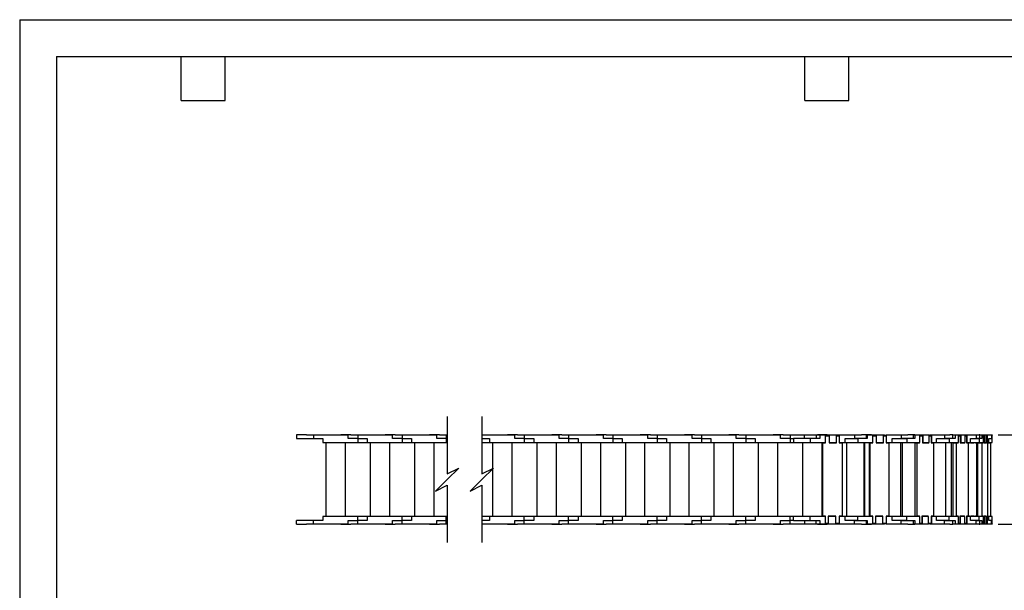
# Model space of a CAD drawing. Header units: inches. Extents: x 0 to 66, y 0 to 51.
# Tile 5 of 10: x 0 to 40.3, y 27.7 to 51. Entities that reach past the tile are written whole.
import ezdxf

# ---------------------------------------------------------------- set-up
doc = ezdxf.new("R2010")
doc.units = ezdxf.units.IN
doc.header["$LTSCALE"] = 6
doc.header["$MEASUREMENT"] = 0
doc.layers.add('DIMENSIONS', color=140, linetype='Continuous', lineweight=25)
doc.layers.add('TEXT', color=140, linetype='Continuous', lineweight=25)
doc.styles.add('SLDTEXTSTYLE0', font='TXT', dxfattribs={"width": 0.7})
doc.dimstyles.new('SLDDIMSTYLE1', dxfattribs={"dimtxt": 0.509766, "dimasz": 0.78, "dimexe": 0, "dimexo": 0.0625, "dimgap": 0.127441, "dimtad": 0, "dimtih": 1, "dimtoh": 1, "dimrnd": 1e-09, "dimzin": 12, "dimdsep": 46, "dimtxsty": 'SLDTEXTSTYLE0', "dimsah": 1, "dimcen": 0.09, "dimadec": 0, "dimazin": 3, "dimtfac": 1, "dimtmove": 0, "dimatfit": 0, "dimfxl": 0, "dimfrac": 2, "dimtolj": 1, "dimtzin": 12, "dimarcsym": 0})

# ---------------------------------------------------------------- blocks, each defined once
blk = doc.blocks.new('_D_4')
at = {"layer": 'DIMENSIONS'}
for p, q in [((42.112, 34.021), (42.112, 35.521)), ((40.012, 34.021), (42.862, 34.021)), ((41.355, 32.353), (41.183, 32.353)), ((41.183, 32.353), (41.183, 31.543)), ((42.869, 32.353), (43.041, 32.353)), ((43.041, 32.353), (43.041, 31.543)), ((41.183, 31.543), (41.355, 31.543)), ((43.041, 31.543), (42.869, 31.543)), ((40.012, 30.36), (42.862, 30.36)), ((42.112, 30.36), (42.112, 28.86))]:
    blk.add_line(p, q, dxfattribs=at)
for points in [[(42.112, 34.021), (42.232, 34.801), (41.992, 34.801)], [(42.112, 30.36), (41.992, 29.58), (42.232, 29.58)]]:
    blk.add_solid(points, dxfattribs=at)
at = {"layer": 'DIMENSIONS', "char_height": 0.5, "attachment_point": 1, "style": 'SLDTEXTSTYLE0'}
for s, insert in [('3.66', (41.355, 33.112)), ('93.0', (41.355, 32.188))]:
    blk.add_mtext(s, dxfattribs=dict(at, insert=insert))

msp = doc.modelspace()

# ---------------------------------------------------------------- linework, layer by layer
at = {"color": 7, "linetype": 'Continuous'}
for q in [(0.001, 0.001), (66.001, 51.001)]:
    msp.add_line((0.001, 51.001), q, dxfattribs=at)
for p, q in [((11.322, 34.021), (11.322, 33.864)), ((11.732, 34.021), (11.322, 34.021)), ((11.322, 33.864), (12.011, 33.864)), ((11.732, 34.006), (11.732, 34.021)), ((11.732, 34.021), (11.913, 34.021)), ((12.011, 34.006), (11.732, 34.006)), ((11.913, 34.021), (11.913, 34.006)), ((12.011, 34.006), (12.011, 33.864)), ((13.437, 34.006), (12.011, 34.006)), ((12.011, 33.864), (12.397, 33.864)), ((12.397, 33.864), (12.397, 33.706)), ((13.134, 34.021), (13.134, 34.006)), ((13.543, 34.021), (13.134, 34.021)), ((13.437, 33.864), (13.437, 34.006)), ((13.822, 33.864), (13.437, 33.864)), ((13.543, 34.006), (13.543, 34.021)), ((13.543, 34.021), (13.724, 34.021)), ((13.822, 34.006), (13.543, 34.006)), ((13.724, 34.021), (13.724, 34.006)), ((13.724, 34.021), (14.059, 34.021)), ((13.822, 34.006), (13.822, 33.864)), ((15.248, 34.006), (13.822, 34.006)), ((13.822, 33.864), (14.208, 33.864)), ((13.822, 33.864), (13.822, 33.706)), ((14.059, 34.006), (14.059, 34.021)), ((14.208, 33.864), (14.208, 33.706)), ((14.945, 34.021), (14.945, 34.006)), ((15.354, 34.021), (14.945, 34.021)), ((15.248, 33.864), (15.248, 34.006)), ((15.634, 33.864), (15.248, 33.864)), ((15.354, 34.006), (15.354, 34.021)), ((15.354, 34.021), (15.535, 34.021)), ((15.634, 34.006), (15.354, 34.006)), ((15.535, 34.021), (15.535, 34.006)), ((15.535, 34.021), (15.87, 34.021)), ((15.634, 34.006), (15.634, 33.864)), ((17.059, 34.006), (15.634, 34.006)), ((15.634, 33.864), (16.019, 33.864)), ((15.634, 33.864), (15.634, 33.706)), ((15.87, 34.006), (15.87, 34.021)), ((16.019, 33.864), (16.019, 33.706)), ((16.756, 34.021), (16.756, 34.006)), ((17.165, 34.021), (16.756, 34.021)), ((17.059, 33.864), (17.059, 34.006)), ((17.445, 33.864), (17.059, 33.864)), ((17.165, 34.006), (17.165, 34.021)), ((17.165, 34.021), (17.346, 34.021)), ((17.445, 34.006), (17.165, 34.006)), ((17.346, 34.021), (17.48, 34.021)), ((17.346, 34.021), (17.346, 34.006)), ((17.445, 34.006), (17.445, 33.864)), ((17.48, 34.006), (17.445, 34.006)), ((17.445, 33.864), (17.445, 33.706)), ((17.445, 33.864), (17.48, 33.864)), ((18.897, 34.021), (19.059, 34.021)), ((20.248, 34.006), (18.897, 34.006)), ((18.897, 33.864), (19.209, 33.864)), ((19.059, 34.006), (19.059, 34.021)), ((19.209, 33.864), (19.209, 33.706)), ((19.945, 34.021), (19.945, 34.006)), ((20.355, 34.021), (19.945, 34.021)), ((20.248, 33.864), (20.248, 34.006)), ((20.634, 33.864), (20.248, 33.864)), ((20.355, 34.006), (20.355, 34.021)), ((20.355, 34.021), (20.535, 34.021)), ((20.634, 34.006), (20.355, 34.006)), ((20.535, 34.021), (20.535, 34.006)), ((20.535, 34.021), (20.87, 34.021)), ((20.634, 34.006), (20.634, 33.864)), ((22.059, 34.006), (20.634, 34.006)), ((20.634, 33.864), (21.02, 33.864)), ((20.634, 33.864), (20.634, 33.706)), ((20.87, 34.006), (20.87, 34.021)), ((21.02, 33.864), (21.02, 33.706)), ((21.756, 34.021), (21.756, 34.006)), ((22.166, 34.021), (21.756, 34.021)), ((22.059, 33.864), (22.059, 34.006)), ((22.445, 33.864), (22.059, 33.864)), ((22.166, 34.006), (22.166, 34.021)), ((22.166, 34.021), (22.346, 34.021)), ((22.445, 34.006), (22.166, 34.006)), ((22.346, 34.021), (22.346, 34.006)), ((22.346, 34.021), (22.681, 34.021)), ((22.445, 34.006), (22.445, 33.864)), ((23.87, 34.006), (22.445, 34.006)), ((22.445, 33.864), (22.831, 33.864)), ((22.445, 33.864), (22.445, 33.706)), ((22.681, 34.006), (22.681, 34.021)), ((22.831, 33.864), (22.831, 33.706)), ((23.567, 34.021), (23.567, 34.006)), ((23.977, 34.021), (23.567, 34.021)), ((23.87, 33.864), (23.87, 34.006)), ((24.256, 33.864), (23.87, 33.864)), ((23.977, 34.006), (23.977, 34.021)), ((23.977, 34.021), (24.157, 34.021)), ((24.256, 34.006), (23.977, 34.006)), ((24.157, 34.021), (24.157, 34.006)), ((24.157, 34.021), (24.492, 34.021)), ((24.256, 34.006), (24.256, 33.864)), ((25.681, 34.006), (24.256, 34.006)), ((24.256, 33.864), (24.642, 33.864)), ((24.256, 33.864), (24.256, 33.706)), ((24.492, 34.006), (24.492, 34.021)), ((24.642, 33.864), (24.642, 33.706)), ((25.378, 34.021), (25.378, 34.006)), ((25.788, 34.021), (25.378, 34.021)), ((25.681, 33.864), (25.681, 34.006)), ((26.067, 33.864), (25.681, 33.864)), ((25.788, 34.006), (25.788, 34.021)), ((25.788, 34.021), (25.968, 34.021)), ((26.067, 34.006), (25.788, 34.006)), ((25.968, 34.021), (25.968, 34.006)), ((25.968, 34.021), (26.303, 34.021)), ((26.067, 34.006), (26.067, 33.864)), ((27.492, 34.006), (26.067, 34.006)), ((26.067, 33.864), (26.453, 33.864)), ((26.067, 33.864), (26.067, 33.706)), ((26.303, 34.006), (26.303, 34.021)), ((26.453, 33.864), (26.453, 33.706)), ((27.189, 34.021), (27.189, 34.006)), ((27.599, 34.021), (27.189, 34.021)), ((27.492, 33.864), (27.492, 34.006)), ((27.878, 33.864), (27.492, 33.864)), ((27.599, 34.006), (27.599, 34.021)), ((27.599, 34.021), (27.779, 34.021)), ((27.878, 34.006), (27.599, 34.006)), ((27.779, 34.021), (27.779, 34.006)), ((27.779, 34.021), (28.114, 34.021)), ((27.878, 34.006), (27.878, 33.864)), ((29.303, 34.006), (27.878, 34.006)), ((27.878, 33.864), (28.264, 33.864)), ((27.878, 33.864), (27.878, 33.706)), ((28.114, 34.006), (28.114, 34.021)), ((28.264, 33.864), (28.264, 33.706)), ((29, 34.021), (29, 34.006)), ((29.41, 34.021), (29, 34.021)), ((29.303, 33.864), (29.303, 34.006)), ((29.689, 33.864), (29.303, 33.864)), ((29.41, 34.006), (29.41, 34.021)), ((29.41, 34.021), (29.59, 34.021)), ((29.689, 34.006), (29.41, 34.006)), ((29.59, 34.021), (29.59, 34.006)), ((29.59, 34.021), (29.925, 34.021)), ((29.689, 34.006), (29.689, 33.864)), ((31.114, 34.006), (29.689, 34.006)), ((29.689, 33.864), (30.075, 33.864)), ((29.689, 33.864), (29.689, 33.706)), ((29.925, 34.006), (29.925, 34.021)), ((30.075, 33.864), (30.075, 33.706)), ((30.811, 34.021), (30.811, 34.006)), ((31.221, 34.021), (30.811, 34.021)), ((31.114, 33.864), (31.114, 34.006)), ((31.5, 33.864), (31.114, 33.864)), ((31.221, 34.006), (31.221, 34.021)), ((31.221, 34.021), (31.401, 34.021)), ((31.5, 34.006), (31.221, 34.006)), ((31.401, 34.021), (31.401, 34.006)), ((31.401, 34.021), (31.736, 34.021)), ((31.5, 34.006), (31.5, 33.864)), ((32.09, 34.006), (31.5, 34.006)), ((31.5, 33.864), (31.638, 33.864)), ((31.5, 33.864), (31.5, 33.706)), ((31.638, 33.864), (31.638, 33.706)), ((32.327, 33.864), (31.638, 33.864)), ((31.736, 34.006), (31.736, 34.021)), ((32.09, 33.864), (32.09, 34.021)), ((32.09, 34.021), (32.563, 34.021)), ((32.327, 33.864), (32.327, 33.706)), ((32.712, 33.864), (32.327, 33.864)), ((32.563, 34.021), (32.563, 33.864)), ((32.712, 34.006), (32.563, 34.006)), ((32.622, 34.021), (32.622, 34.006)), ((33.014, 34.021), (32.622, 34.021)), ((32.953, 34.006), (32.712, 34.006)), ((32.712, 34.006), (32.712, 33.864)), ((32.953, 33.706), (32.953, 34.006)), ((32.953, 34.006), (33.094, 34.006)), ((32.953, 33.982), (33.094, 33.982)), ((32.953, 33.687), (32.953, 33.982)), ((33.014, 34.006), (33.014, 34.021)), ((33.014, 34.021), (33.195, 34.021)), ((33.401, 34.006), (33.094, 34.006)), ((33.094, 34.006), (33.094, 33.706)), ((33.094, 33.982), (33.094, 33.687)), ((33.195, 34.021), (33.195, 34.006)), ((33.195, 34.021), (33.206, 34.021)), ((33.206, 34.006), (33.206, 34.021)), ((33.206, 34.021), (33.547, 34.021)), ((33.401, 33.706), (33.401, 34.006)), ((33.401, 34.006), (33.512, 34.006)), ((33.401, 33.982), (33.512, 33.982)), ((33.401, 33.687), (33.401, 33.982)), ((33.512, 34.006), (33.512, 33.706)), ((34.138, 34.006), (33.512, 34.006)), ((33.512, 33.982), (33.512, 33.687)), ((33.547, 34.006), (33.547, 34.021)), ((33.752, 33.864), (34.138, 33.864)), ((33.752, 33.706), (33.752, 33.864)), ((33.901, 34.021), (33.901, 34.006)), ((33.901, 34.021), (33.906, 34.021)), ((33.906, 34.021), (34.236, 34.021)), ((33.906, 34.006), (33.906, 34.021)), ((34.138, 34.006), (34.138, 33.864)), ((34.417, 34.006), (34.138, 34.006)), ((34.138, 33.864), (34.272, 33.864)), ((34.272, 33.864), (34.138, 33.864)), ((34.236, 34.021), (34.417, 34.021)), ((34.236, 34.006), (34.236, 34.021)), ((34.272, 33.864), (34.272, 33.706)), ((34.65, 33.864), (34.272, 33.864)), ((34.417, 34.021), (34.417, 34.006)), ((34.827, 34.021), (34.417, 34.021)), ((34.629, 33.864), (34.629, 34.006)), ((34.65, 34.006), (34.629, 34.006)), ((34.65, 34.006), (34.65, 33.864)), ((34.886, 34.006), (34.65, 34.006)), ((34.827, 34.021), (34.827, 34.006)), ((34.827, 34.021), (34.951, 34.021)), ((34.886, 33.706), (34.886, 34.006)), ((34.886, 34.006), (34.983, 34.006)), ((34.886, 33.982), (35.021, 33.982)), ((34.951, 34.021), (35.357, 34.021)), ((34.951, 34.006), (34.951, 34.021)), ((34.983, 33.982), (34.983, 34.006)), ((34.983, 34.006), (35.025, 34.006)), ((35.021, 33.982), (35.021, 33.687)), ((35.025, 34.006), (35.025, 33.706)), ((35.326, 34.006), (35.025, 34.006)), ((35.326, 33.706), (35.326, 34.006)), ((35.326, 34.006), (35.392, 34.006)), ((35.326, 33.982), (35.43, 33.982)), ((35.357, 34.006), (35.357, 34.021)), ((35.357, 34.021), (35.357, 34.021)), ((35.357, 34.006), (35.357, 34.021)), ((35.392, 33.982), (35.392, 34.006)), ((35.392, 34.006), (35.434, 34.006)), ((35.43, 33.982), (35.43, 33.687)), ((35.434, 34.006), (35.434, 33.706)), ((36.048, 34.006), (35.434, 34.006)), ((35.67, 33.864), (36.048, 33.864)), ((35.67, 33.706), (35.67, 33.864)), ((35.678, 34.021), (35.678, 34.006)), ((35.678, 34.021), (35.712, 34.021)), ((35.712, 34.021), (36.052, 34.021)), ((35.712, 34.006), (35.712, 34.021)), ((36.048, 34.006), (36.048, 33.864)), ((36.31, 34.006), (36.048, 34.006)), ((36.271, 33.864), (36.048, 33.864)), ((36.048, 33.864), (36.271, 33.864)), ((36.052, 34.021), (36.052, 34.006)), ((36.052, 34.021), (36.133, 34.021)), ((36.133, 34.006), (36.133, 34.021)), ((36.133, 34.021), (36.31, 34.021)), ((36.271, 33.864), (36.271, 33.706)), ((36.601, 33.864), (36.271, 33.864)), ((36.31, 34.021), (36.31, 34.006)), ((36.603, 34.021), (36.31, 34.021)), ((36.545, 33.864), (36.545, 34.006)), ((36.601, 34.006), (36.545, 34.006)), ((36.601, 34.006), (36.601, 33.864)), ((36.806, 34.006), (36.601, 34.006)), ((36.603, 34.006), (36.603, 34.021)), ((36.603, 34.021), (37.025, 34.021)), ((36.806, 33.706), (36.806, 34.006)), ((36.806, 34.006), (36.815, 34.006)), ((36.806, 33.982), (36.917, 33.982)), ((36.815, 33.982), (36.815, 34.006)), ((36.815, 34.006), (36.928, 34.006)), ((36.917, 33.982), (36.917, 33.687)), ((36.928, 34.006), (36.928, 33.706)), ((37.19, 34.006), (36.928, 34.006)), ((37.025, 34.021), (37.041, 34.021)), ((37.025, 34.006), (37.025, 34.021)), ((37.041, 34.006), (37.041, 34.021)), ((37.041, 34.021), (37.161, 34.021)), ((37.161, 34.006), (37.161, 34.021)), ((37.19, 33.706), (37.19, 34.006)), ((37.19, 34.006), (37.285, 34.006)), ((37.19, 33.982), (37.274, 33.982)), ((37.221, 34.021), (37.221, 34.006)), ((37.221, 34.021), (37.227, 34.021)), ((37.227, 34.021), (37.227, 34.006)), ((37.227, 34.021), (37.319, 34.021)), ((37.274, 33.982), (37.274, 33.687)), ((37.285, 34.006), (37.285, 33.706)), ((37.82, 34.006), (37.285, 34.006)), ((37.319, 34.021), (37.659, 34.021)), ((37.319, 34.006), (37.319, 34.021)), ((37.49, 33.864), (37.82, 33.864)), ((37.49, 33.706), (37.49, 33.864)), ((37.659, 34.021), (37.659, 34.006)), ((37.659, 34.021), (37.874, 34.021)), ((37.82, 34.006), (37.82, 33.864)), ((38.028, 34.006), (37.82, 34.006)), ((38.009, 33.864), (37.82, 33.864)), ((37.82, 33.864), (38.009, 33.864)), ((37.874, 34.006), (37.874, 34.021)), ((37.874, 34.021), (38.028, 34.021)), ((38.009, 33.864), (38.009, 33.706)), ((38.245, 33.864), (38.009, 33.864)), ((38.028, 34.021), (38.028, 34.006)), ((38.152, 34.021), (38.028, 34.021)), ((38.152, 33.864), (38.152, 34.021)), ((38.152, 34.021), (38.332, 34.021)), ((38.159, 34.006), (38.152, 34.006)), ((38.159, 33.864), (38.159, 34.006)), ((38.245, 34.006), (38.159, 34.006)), ((38.245, 34.006), (38.245, 33.864)), ((38.391, 34.006), (38.245, 34.006)), ((38.332, 34.021), (38.332, 34.006)), ((38.332, 34.021), (38.502, 34.021)), ((38.391, 33.706), (38.391, 34.006)), ((38.391, 34.006), (38.478, 34.006)), ((38.391, 33.982), (38.462, 33.982)), ((38.462, 33.982), (38.462, 33.687)), ((38.478, 34.006), (38.478, 33.706)), ((38.665, 34.006), (38.478, 34.006)), ((38.502, 34.021), (38.799, 34.021)), ((38.502, 34.006), (38.502, 34.021)), ((38.665, 33.706), (38.665, 34.006)), ((38.665, 34.006), (38.732, 34.006)), ((38.665, 33.982), (38.717, 33.982)), ((38.717, 33.982), (38.717, 33.687)), ((38.732, 34.006), (38.732, 33.706)), ((39.114, 34.006), (38.732, 34.006)), ((38.799, 34.021), (38.799, 34.006)), ((38.799, 34.021), (39.128, 34.021)), ((38.879, 33.864), (39.114, 33.864)), ((38.879, 33.706), (38.879, 33.864)), ((39.114, 34.006), (39.114, 33.864)), ((39.238, 34.006), (39.114, 34.006)), ((39.23, 33.864), (39.114, 33.864)), ((39.114, 33.864), (39.23, 33.864)), ((39.128, 34.006), (39.128, 34.021)), ((39.128, 34.021), (39.238, 34.021)), ((39.23, 33.864), (39.23, 33.706)), ((39.338, 33.864), (39.23, 33.864)), ((39.238, 34.021), (39.238, 34.006)), ((39.258, 34.021), (39.238, 34.021)), ((39.258, 33.864), (39.258, 34.021)), ((39.258, 34.021), (39.316, 34.021)), ((39.338, 34.006), (39.258, 34.006)), ((39.316, 34.006), (39.316, 34.021)), ((39.316, 34.021), (39.712, 34.021)), ((39.338, 34.006), (39.338, 33.864)), ((39.406, 34.006), (39.338, 34.006)), ((39.406, 33.706), (39.406, 34.006)), ((39.406, 34.006), (39.446, 34.006)), ((39.406, 33.982), (39.427, 33.982)), ((39.427, 33.982), (39.427, 33.687)), ((39.446, 34.006), (39.446, 33.706)), ((39.533, 34.006), (39.446, 34.006)), ((39.533, 33.706), (39.533, 34.006)), ((39.533, 34.006), (39.564, 34.006)), ((39.533, 33.982), (39.545, 33.982)), ((39.545, 33.982), (39.545, 33.687)), ((39.564, 34.006), (39.564, 33.706)), ((39.741, 34.006), (39.564, 34.006)), ((39.632, 33.864), (39.741, 33.864)), ((39.632, 33.706), (39.632, 33.864)), ((39.712, 34.006), (39.712, 34.021)), ((39.712, 34.021), (39.763, 34.021)), ((39.741, 34.006), (39.741, 33.864)), ((39.769, 34.006), (39.741, 34.006)), ((39.769, 33.864), (39.741, 33.864)), ((39.741, 33.864), (39.769, 33.864)), ((39.763, 34.021), (39.763, 34.006)), ((39.769, 33.864), (39.769, 34.006)), ((39.769, 33.706), (39.769, 33.864)), ((12.397, 33.706), (13.822, 33.706)), ((12.523, 33.706), (12.523, 30.675)), ((12.523, 33.706), (13.311, 33.706)), ((12.637, 33.706), (12.637, 33.706)), ((12.748, 33.706), (12.748, 33.706)), ((13.055, 33.706), (13.055, 33.706)), ((13.196, 33.706), (13.196, 33.706)), ((13.311, 33.706), (13.311, 30.675)), ((13.822, 33.706), (14.208, 33.706)), ((14.208, 33.706), (15.634, 33.706)), ((14.334, 33.706), (14.334, 30.675)), ((14.334, 33.706), (15.122, 33.706)), ((14.449, 33.706), (14.449, 33.706)), ((14.559, 33.706), (14.559, 33.706)), ((14.866, 33.706), (14.866, 33.706)), ((15.007, 33.706), (15.007, 33.706)), ((15.122, 33.706), (15.122, 30.675)), ((15.634, 33.706), (16.019, 33.706)), ((16.019, 33.706), (17.445, 33.706)), ((16.145, 33.706), (16.145, 30.675)), ((16.145, 33.706), (16.933, 33.706)), ((16.26, 33.706), (16.26, 33.706)), ((16.37, 33.706), (16.37, 33.706)), ((16.677, 33.706), (16.677, 33.706)), ((16.819, 33.706), (16.819, 33.706)), ((16.933, 33.706), (16.933, 30.675)), ((17.445, 33.706), (17.48, 33.706)), ((18.897, 33.706), (19.209, 33.706)), ((19.209, 33.706), (20.634, 33.706)), ((19.335, 33.706), (19.335, 30.675)), ((19.335, 33.706), (20.122, 33.706)), ((19.449, 33.706), (19.449, 33.706)), ((19.559, 33.706), (19.559, 33.706)), ((19.866, 33.706), (19.866, 33.706)), ((20.008, 33.706), (20.008, 33.706)), ((20.122, 33.706), (20.122, 30.675)), ((20.634, 33.706), (21.02, 33.706)), ((21.02, 33.706), (22.445, 33.706)), ((21.146, 33.706), (21.146, 30.675)), ((21.146, 33.706), (21.933, 33.706)), ((21.26, 33.706), (21.26, 33.706)), ((21.37, 33.706), (21.37, 33.706)), ((21.677, 33.706), (21.677, 33.706)), ((21.819, 33.706), (21.819, 33.706)), ((21.933, 33.706), (21.933, 30.675)), ((22.445, 33.706), (22.831, 33.706)), ((22.831, 33.706), (24.256, 33.706)), ((22.957, 33.706), (23.744, 33.706)), ((22.957, 33.706), (22.957, 30.675)), ((23.071, 33.706), (23.071, 33.706)), ((23.181, 33.706), (23.181, 33.706)), ((23.488, 33.706), (23.488, 33.706)), ((23.63, 33.706), (23.63, 33.706)), ((23.744, 33.706), (23.744, 30.675)), ((24.256, 33.706), (24.642, 33.706)), ((24.642, 33.706), (26.067, 33.706)), ((24.768, 33.706), (24.768, 30.675)), ((24.768, 33.706), (25.555, 33.706)), ((24.882, 33.706), (24.882, 33.706)), ((24.992, 33.706), (24.992, 33.706)), ((25.299, 33.706), (25.299, 33.706)), ((25.441, 33.706), (25.441, 33.706)), ((25.555, 33.706), (25.555, 30.675)), ((26.067, 33.706), (26.453, 33.706)), ((26.453, 33.706), (27.878, 33.706)), ((26.579, 33.706), (27.366, 33.706)), ((26.579, 33.706), (26.579, 30.675)), ((26.693, 33.706), (26.693, 33.706)), ((26.803, 33.706), (26.803, 33.706)), ((27.11, 33.706), (27.11, 33.706)), ((27.252, 33.706), (27.252, 33.706)), ((27.366, 33.706), (27.366, 30.675)), ((27.878, 33.706), (28.264, 33.706)), ((28.264, 33.706), (29.689, 33.706)), ((28.39, 33.706), (29.177, 33.706)), ((28.39, 33.706), (28.39, 30.675)), ((28.504, 33.706), (28.504, 33.706)), ((28.614, 33.706), (28.614, 33.706)), ((28.921, 33.706), (28.921, 33.706)), ((29.063, 33.706), (29.063, 33.706)), ((29.177, 33.706), (29.177, 30.675)), ((29.689, 33.706), (30.075, 33.706)), ((30.075, 33.706), (31.5, 33.706)), ((30.201, 33.706), (30.201, 30.675)), ((30.201, 33.706), (30.988, 33.706)), ((30.315, 33.706), (30.315, 33.706)), ((30.425, 33.706), (30.425, 33.706)), ((30.732, 33.706), (30.732, 33.706)), ((30.874, 33.706), (30.874, 33.706)), ((30.988, 33.706), (30.988, 30.675)), ((31.5, 33.706), (31.638, 33.706)), ((31.638, 33.706), (32.327, 33.706)), ((32.012, 33.706), (32.012, 30.675)), ((32.012, 33.706), (32.799, 33.706)), ((32.126, 33.706), (32.126, 33.706)), ((32.236, 33.706), (32.236, 33.706)), ((32.327, 33.706), (32.953, 33.706)), ((32.543, 33.706), (32.543, 33.706)), ((32.685, 33.706), (32.685, 33.706)), ((32.799, 33.706), (32.799, 30.675)), ((32.838, 33.706), (32.953, 33.706)), ((32.838, 33.706), (32.838, 33.687)), ((32.838, 30.695), (32.838, 33.687)), ((32.838, 33.687), (32.953, 33.687)), ((32.953, 33.706), (32.953, 33.706)), ((33.094, 33.706), (33.401, 33.706)), ((33.094, 33.706), (33.401, 33.706)), ((33.094, 33.706), (33.094, 33.706)), ((33.094, 33.687), (33.401, 33.687)), ((33.401, 33.706), (33.401, 33.706)), ((33.512, 33.706), (33.626, 33.706)), ((33.512, 33.706), (33.752, 33.706)), ((33.512, 33.706), (33.512, 33.706)), ((33.512, 33.687), (33.626, 33.687)), ((33.626, 33.706), (33.626, 33.687)), ((33.626, 33.687), (33.626, 30.695)), ((33.752, 33.706), (34.272, 33.706)), ((33.804, 33.706), (33.804, 30.675)), ((33.804, 33.706), (34.514, 33.706)), ((33.95, 33.706), (33.95, 33.706)), ((34.06, 33.706), (34.06, 33.706)), ((34.066, 33.706), (34.066, 33.706)), ((34.272, 33.706), (34.886, 33.706)), ((34.367, 33.706), (34.367, 33.706)), ((34.509, 33.706), (34.509, 33.706)), ((34.514, 33.706), (34.514, 30.675)), ((34.514, 33.706), (34.54, 33.706)), ((34.514, 33.706), (34.514, 33.706)), ((34.54, 33.706), (34.54, 30.675)), ((34.54, 33.706), (34.844, 33.706)), ((34.732, 33.687), (34.732, 30.695)), ((34.732, 33.687), (34.77, 33.687)), ((34.77, 30.695), (34.77, 33.687)), ((34.77, 33.687), (34.882, 33.687)), ((34.844, 33.706), (34.844, 33.687)), ((34.882, 33.687), (34.882, 33.706)), ((35.021, 33.706), (35.284, 33.706)), ((35.025, 33.706), (35.021, 33.706)), ((35.021, 33.687), (35.322, 33.687)), ((35.025, 33.706), (35.326, 33.706)), ((35.284, 33.706), (35.284, 33.687)), ((35.322, 33.687), (35.322, 33.706)), ((35.43, 33.706), (36.018, 33.706)), ((35.434, 33.706), (35.43, 33.706)), ((35.43, 33.687), (35.542, 33.687)), ((35.434, 33.706), (35.67, 33.706)), ((35.542, 33.687), (35.542, 30.695)), ((35.67, 33.706), (36.271, 33.706)), ((35.877, 33.706), (35.877, 33.706)), ((35.98, 33.706), (35.98, 33.706)), ((36.018, 33.706), (36.018, 30.675)), ((36.018, 33.706), (36.087, 33.706)), ((36.052, 33.706), (36.052, 33.706)), ((36.087, 33.706), (36.087, 30.675)), ((36.087, 33.706), (36.694, 33.706)), ((36.265, 33.706), (36.265, 33.706)), ((36.271, 33.706), (36.806, 33.706)), ((36.397, 33.706), (36.397, 33.706)), ((36.469, 33.706), (36.469, 33.706)), ((36.596, 33.687), (36.596, 30.695)), ((36.596, 33.687), (36.698, 33.687)), ((36.694, 33.706), (36.694, 33.687)), ((36.698, 30.695), (36.698, 33.687)), ((36.698, 33.687), (36.796, 33.687)), ((36.796, 33.687), (36.796, 33.706)), ((36.917, 33.706), (37.078, 33.706)), ((36.928, 33.706), (36.917, 33.706)), ((36.917, 33.687), (37.18, 33.687)), ((36.928, 33.706), (37.19, 33.706)), ((37.078, 33.706), (37.078, 33.687)), ((37.18, 33.687), (37.18, 33.706)), ((37.274, 33.706), (37.37, 33.706)), ((37.285, 33.706), (37.274, 33.706)), ((37.274, 33.687), (37.372, 33.687)), ((37.285, 33.706), (37.49, 33.706)), ((37.37, 33.706), (37.37, 33.687)), ((37.37, 33.706), (37.851, 33.706)), ((37.372, 33.687), (37.372, 30.695)), ((37.49, 33.706), (38.009, 33.706)), ((37.586, 33.706), (37.586, 33.706)), ((37.666, 33.706), (37.666, 33.706)), ((37.8, 33.706), (37.8, 33.706)), ((37.851, 33.706), (38.094, 33.706)), ((37.851, 33.706), (37.851, 30.675)), ((37.892, 33.706), (37.892, 33.706)), ((37.996, 33.706), (37.996, 33.706)), ((38.009, 33.706), (38.391, 33.706)), ((38.094, 33.706), (38.094, 30.675)), ((38.094, 33.706), (38.22, 33.706)), ((38.13, 33.706), (38.13, 33.706)), ((38.15, 33.687), (38.15, 30.695)), ((38.15, 33.687), (38.306, 33.687)), ((38.22, 33.706), (38.22, 33.687)), ((38.306, 30.695), (38.306, 33.687)), ((38.306, 33.687), (38.376, 33.687)), ((38.376, 33.687), (38.376, 33.706)), ((38.462, 33.706), (38.494, 33.706)), ((38.478, 33.706), (38.462, 33.706)), ((38.462, 33.687), (38.65, 33.687)), ((38.478, 33.706), (38.665, 33.706)), ((38.494, 33.706), (38.494, 33.687)), ((38.65, 33.687), (38.65, 33.706)), ((38.732, 33.706), (38.717, 33.706)), ((38.717, 33.687), (38.786, 33.687)), ((38.732, 33.706), (38.879, 33.706)), ((38.786, 33.687), (38.833, 33.687)), ((38.786, 33.687), (38.786, 30.695)), ((38.833, 33.687), (38.833, 33.706)), ((38.879, 33.706), (39.23, 33.706)), ((38.882, 33.706), (38.882, 33.687)), ((38.882, 33.687), (39.016, 33.687)), ((39.016, 33.687), (39.016, 33.706)), ((39.079, 33.706), (39.079, 33.687)), ((39.079, 33.687), (39.129, 33.687)), ((39.129, 33.687), (39.129, 30.695)), ((39.129, 33.687), (39.166, 33.687)), ((39.166, 33.687), (39.166, 30.695)), ((39.166, 33.687), (39.355, 33.687)), ((39.199, 33.706), (39.199, 33.687)), ((39.23, 33.706), (39.406, 33.706)), ((39.355, 30.695), (39.355, 33.687)), ((39.355, 33.687), (39.387, 33.687)), ((39.387, 33.687), (39.387, 33.706)), ((39.446, 33.706), (39.427, 33.706)), ((39.427, 33.687), (39.514, 33.687)), ((39.446, 33.706), (39.533, 33.706)), ((39.514, 33.687), (39.514, 33.706)), ((39.564, 33.706), (39.545, 33.706)), ((39.545, 33.687), (39.578, 33.687)), ((39.564, 33.706), (39.632, 33.706)), ((39.578, 33.687), (39.704, 33.687)), ((39.578, 33.687), (39.578, 30.695)), ((39.632, 33.706), (39.769, 33.706)), ((39.695, 33.687), (39.695, 33.706)), ((39.704, 30.695), (39.704, 33.687)), ((12.397, 30.675), (12.397, 30.518)), ((13.822, 30.675), (12.397, 30.675)), ((13.822, 30.518), (13.822, 30.675)), ((14.208, 30.675), (13.822, 30.675)), ((15.634, 30.675), (14.208, 30.675)), ((14.208, 30.675), (14.208, 30.518)), ((15.634, 30.518), (15.634, 30.675)), ((16.019, 30.675), (15.634, 30.675)), ((17.445, 30.675), (16.019, 30.675)), ((16.019, 30.675), (16.019, 30.518)), ((17.445, 30.518), (17.445, 30.675)), ((17.48, 30.675), (17.445, 30.675)), ((19.209, 30.675), (18.897, 30.675)), ((19.209, 30.675), (19.209, 30.518)), ((20.634, 30.675), (19.209, 30.675)), ((20.634, 30.518), (20.634, 30.675)), ((21.02, 30.675), (20.634, 30.675)), ((21.02, 30.675), (21.02, 30.518)), ((22.445, 30.675), (21.02, 30.675)), ((22.445, 30.518), (22.445, 30.675)), ((22.831, 30.675), (22.445, 30.675)), ((24.256, 30.675), (22.831, 30.675)), ((22.831, 30.675), (22.831, 30.518)), ((24.256, 30.518), (24.256, 30.675)), ((24.642, 30.675), (24.256, 30.675)), ((26.067, 30.675), (24.642, 30.675)), ((24.642, 30.675), (24.642, 30.518)), ((26.067, 30.518), (26.067, 30.675)), ((26.453, 30.675), (26.067, 30.675)), ((27.878, 30.675), (26.453, 30.675)), ((26.453, 30.675), (26.453, 30.518)), ((27.878, 30.518), (27.878, 30.675)), ((28.264, 30.675), (27.878, 30.675)), ((29.689, 30.675), (28.264, 30.675)), ((28.264, 30.675), (28.264, 30.518)), ((29.689, 30.518), (29.689, 30.675)), ((30.075, 30.675), (29.689, 30.675)), ((31.5, 30.675), (30.075, 30.675)), ((30.075, 30.675), (30.075, 30.518)), ((31.5, 30.518), (31.5, 30.675)), ((31.638, 30.675), (31.5, 30.675)), ((31.638, 30.518), (31.638, 30.675)), ((32.327, 30.675), (31.638, 30.675)), ((32.327, 30.518), (32.327, 30.675)), ((32.953, 30.675), (32.327, 30.675)), ((32.838, 30.695), (32.838, 30.675)), ((32.953, 30.695), (32.838, 30.695)), ((32.953, 30.399), (32.953, 30.695)), ((32.953, 30.376), (32.953, 30.675)), ((32.953, 30.675), (32.953, 30.675)), ((33.37, 30.695), (33.063, 30.695)), ((33.063, 30.695), (33.063, 30.399)), ((33.37, 30.675), (33.063, 30.675)), ((33.063, 30.675), (33.063, 30.376)), ((33.063, 30.675), (33.063, 30.675)), ((33.37, 30.399), (33.37, 30.695)), ((33.37, 30.376), (33.37, 30.675)), ((33.37, 30.675), (33.37, 30.675)), ((33.626, 30.695), (33.512, 30.695)), ((33.512, 30.695), (33.512, 30.399)), ((33.512, 30.675), (33.512, 30.376)), ((33.752, 30.675), (33.512, 30.675)), ((33.512, 30.675), (33.512, 30.675)), ((33.626, 30.695), (33.626, 30.675)), ((33.752, 30.518), (33.752, 30.675)), ((34.272, 30.675), (33.752, 30.675)), ((34.272, 30.518), (34.272, 30.675)), ((34.886, 30.675), (34.272, 30.675)), ((34.732, 30.695), (34.77, 30.695)), ((34.882, 30.695), (34.77, 30.695)), ((34.844, 30.695), (34.844, 30.675)), ((34.882, 30.675), (34.882, 30.695)), ((34.886, 30.376), (34.886, 30.675)), ((35.291, 30.695), (34.99, 30.695)), ((34.99, 30.695), (34.99, 30.399)), ((34.99, 30.675), (34.994, 30.675)), ((34.994, 30.675), (34.994, 30.376)), ((35.295, 30.675), (34.994, 30.675)), ((35.253, 30.695), (35.253, 30.675)), ((35.291, 30.675), (35.291, 30.695)), ((35.295, 30.376), (35.295, 30.675)), ((35.542, 30.695), (35.43, 30.695)), ((35.43, 30.695), (35.43, 30.399)), ((35.43, 30.675), (35.434, 30.675)), ((35.434, 30.675), (35.434, 30.376)), ((35.67, 30.675), (35.434, 30.675)), ((36.271, 30.675), (35.67, 30.675)), ((35.67, 30.518), (35.67, 30.675)), ((36.271, 30.518), (36.271, 30.675)), ((36.806, 30.675), (36.271, 30.675)), ((36.596, 30.695), (36.698, 30.695)), ((36.694, 30.695), (36.694, 30.675)), ((36.796, 30.695), (36.698, 30.695)), ((36.796, 30.675), (36.796, 30.695)), ((36.806, 30.376), (36.806, 30.675)), ((37.153, 30.695), (36.89, 30.695)), ((36.89, 30.695), (36.89, 30.399)), ((36.89, 30.675), (36.901, 30.675)), ((36.901, 30.675), (36.901, 30.376)), ((37.163, 30.675), (36.901, 30.675)), ((37.051, 30.695), (37.051, 30.675)), ((37.153, 30.675), (37.153, 30.695)), ((37.163, 30.376), (37.163, 30.675)), ((37.372, 30.695), (37.274, 30.695)), ((37.274, 30.695), (37.274, 30.399)), ((37.274, 30.675), (37.285, 30.675)), ((37.285, 30.675), (37.285, 30.376)), ((37.49, 30.675), (37.285, 30.675)), ((37.37, 30.695), (37.37, 30.675)), ((38.009, 30.675), (37.49, 30.675)), ((37.49, 30.518), (37.49, 30.675)), ((38.009, 30.518), (38.009, 30.675)), ((38.391, 30.675), (38.009, 30.675)), ((38.15, 30.695), (38.306, 30.695)), ((38.22, 30.695), (38.22, 30.675)), ((38.376, 30.695), (38.306, 30.695)), ((38.376, 30.675), (38.376, 30.695)), ((38.391, 30.376), (38.391, 30.675)), ((38.63, 30.695), (38.443, 30.695)), ((38.443, 30.695), (38.443, 30.399)), ((38.443, 30.675), (38.458, 30.675)), ((38.445, 30.695), (38.445, 30.675)), ((38.458, 30.675), (38.458, 30.376)), ((38.646, 30.675), (38.458, 30.675)), ((38.474, 30.695), (38.474, 30.675)), ((38.63, 30.675), (38.63, 30.695)), ((38.646, 30.376), (38.646, 30.675)), ((38.786, 30.695), (38.717, 30.695)), ((38.717, 30.695), (38.717, 30.399)), ((38.717, 30.675), (38.732, 30.675)), ((38.732, 30.675), (38.732, 30.376)), ((38.879, 30.675), (38.732, 30.675)), ((38.833, 30.695), (38.786, 30.695)), ((38.833, 30.675), (38.833, 30.695)), ((39.23, 30.675), (38.879, 30.675)), ((38.879, 30.518), (38.879, 30.675)), ((39.03, 30.695), (38.896, 30.695)), ((38.896, 30.695), (38.896, 30.675)), ((39.03, 30.675), (39.03, 30.695)), ((39.129, 30.695), (39.079, 30.695)), ((39.079, 30.695), (39.079, 30.675)), ((39.129, 30.695), (39.166, 30.695)), ((39.166, 30.695), (39.355, 30.695)), ((39.199, 30.695), (39.199, 30.675)), ((39.23, 30.518), (39.23, 30.675)), ((39.406, 30.675), (39.23, 30.675)), ((39.387, 30.695), (39.355, 30.695)), ((39.387, 30.675), (39.387, 30.695)), ((39.406, 30.376), (39.406, 30.675)), ((39.505, 30.695), (39.419, 30.695)), ((39.419, 30.695), (39.419, 30.399)), ((39.419, 30.675), (39.437, 30.675)), ((39.437, 30.675), (39.437, 30.376)), ((39.524, 30.675), (39.437, 30.675)), ((39.505, 30.675), (39.505, 30.695)), ((39.524, 30.376), (39.524, 30.675)), ((39.578, 30.695), (39.545, 30.695)), ((39.545, 30.695), (39.545, 30.399)), ((39.545, 30.675), (39.564, 30.675)), ((39.564, 30.675), (39.564, 30.376)), ((39.632, 30.675), (39.564, 30.675)), ((39.578, 30.695), (39.704, 30.695)), ((39.769, 30.675), (39.632, 30.675)), ((39.632, 30.518), (39.632, 30.675)), ((39.695, 30.675), (39.695, 30.695)), ((39.769, 30.518), (39.769, 30.675)), ((11.322, 30.36), (11.322, 30.518)), ((12.011, 30.518), (11.322, 30.518)), ((11.322, 30.36), (11.732, 30.36)), ((11.732, 30.36), (11.732, 30.376)), ((11.732, 30.376), (12.011, 30.376)), ((11.913, 30.36), (11.732, 30.36)), ((11.913, 30.376), (11.913, 30.36)), ((12.011, 30.376), (12.011, 30.518)), ((12.397, 30.518), (12.011, 30.518)), ((12.011, 30.376), (13.437, 30.376)), ((13.134, 30.36), (13.134, 30.376)), ((13.134, 30.36), (13.543, 30.36)), ((13.437, 30.518), (13.822, 30.518)), ((13.437, 30.376), (13.437, 30.518)), ((13.543, 30.36), (13.543, 30.376)), ((13.543, 30.376), (13.822, 30.376)), ((13.724, 30.36), (13.543, 30.36)), ((13.724, 30.376), (13.724, 30.36)), ((14.059, 30.36), (13.724, 30.36)), ((13.822, 30.376), (13.822, 30.518)), ((14.208, 30.518), (13.822, 30.518)), ((13.822, 30.376), (15.248, 30.376)), ((14.059, 30.376), (14.059, 30.36)), ((14.945, 30.36), (14.945, 30.376)), ((14.945, 30.36), (15.354, 30.36)), ((15.248, 30.518), (15.634, 30.518)), ((15.248, 30.376), (15.248, 30.518)), ((15.354, 30.36), (15.354, 30.376)), ((15.354, 30.376), (15.634, 30.376)), ((15.535, 30.36), (15.354, 30.36)), ((15.535, 30.376), (15.535, 30.36)), ((15.87, 30.36), (15.535, 30.36)), ((15.634, 30.376), (15.634, 30.518)), ((16.019, 30.518), (15.634, 30.518)), ((15.634, 30.376), (17.059, 30.376)), ((15.87, 30.376), (15.87, 30.36)), ((16.756, 30.36), (16.756, 30.376)), ((16.756, 30.36), (17.165, 30.36)), ((17.059, 30.518), (17.445, 30.518)), ((17.059, 30.376), (17.059, 30.518)), ((17.165, 30.36), (17.165, 30.376)), ((17.165, 30.376), (17.445, 30.376)), ((17.346, 30.36), (17.165, 30.36)), ((17.346, 30.376), (17.346, 30.36)), ((17.48, 30.36), (17.346, 30.36)), ((17.445, 30.376), (17.445, 30.518)), ((17.48, 30.518), (17.445, 30.518)), ((17.445, 30.376), (17.48, 30.376)), ((19.209, 30.518), (18.897, 30.518)), ((18.897, 30.376), (20.248, 30.376)), ((19.059, 30.36), (18.897, 30.36)), ((19.059, 30.376), (19.059, 30.36)), ((19.945, 30.36), (19.945, 30.376)), ((19.945, 30.36), (20.355, 30.36)), ((20.248, 30.518), (20.634, 30.518)), ((20.248, 30.376), (20.248, 30.518)), ((20.355, 30.36), (20.355, 30.376)), ((20.355, 30.376), (20.634, 30.376)), ((20.535, 30.36), (20.355, 30.36)), ((20.535, 30.376), (20.535, 30.36)), ((20.87, 30.36), (20.535, 30.36)), ((20.634, 30.376), (20.634, 30.518)), ((21.02, 30.518), (20.634, 30.518)), ((20.634, 30.376), (22.059, 30.376)), ((20.87, 30.376), (20.87, 30.36)), ((21.756, 30.36), (21.756, 30.376)), ((21.756, 30.36), (22.166, 30.36)), ((22.059, 30.518), (22.445, 30.518)), ((22.059, 30.376), (22.059, 30.518)), ((22.166, 30.36), (22.166, 30.376)), ((22.166, 30.376), (22.445, 30.376)), ((22.346, 30.36), (22.166, 30.36)), ((22.346, 30.376), (22.346, 30.36)), ((22.681, 30.36), (22.346, 30.36)), ((22.445, 30.376), (22.445, 30.518)), ((22.831, 30.518), (22.445, 30.518)), ((22.445, 30.376), (23.87, 30.376)), ((22.681, 30.376), (22.681, 30.36)), ((23.567, 30.36), (23.567, 30.376)), ((23.567, 30.36), (23.977, 30.36)), ((23.87, 30.518), (24.256, 30.518)), ((23.87, 30.376), (23.87, 30.518)), ((23.977, 30.36), (23.977, 30.376)), ((23.977, 30.376), (24.256, 30.376)), ((24.157, 30.36), (23.977, 30.36)), ((24.157, 30.376), (24.157, 30.36)), ((24.492, 30.36), (24.157, 30.36)), ((24.256, 30.376), (24.256, 30.518)), ((24.642, 30.518), (24.256, 30.518)), ((24.256, 30.376), (25.681, 30.376)), ((24.492, 30.376), (24.492, 30.36)), ((25.378, 30.36), (25.378, 30.376)), ((25.378, 30.36), (25.788, 30.36)), ((25.681, 30.518), (26.067, 30.518)), ((25.681, 30.376), (25.681, 30.518)), ((25.788, 30.36), (25.788, 30.376)), ((25.788, 30.376), (26.067, 30.376)), ((25.968, 30.36), (25.788, 30.36)), ((25.968, 30.376), (25.968, 30.36)), ((26.303, 30.36), (25.968, 30.36)), ((26.067, 30.376), (26.067, 30.518)), ((26.453, 30.518), (26.067, 30.518)), ((26.067, 30.376), (27.492, 30.376)), ((26.303, 30.376), (26.303, 30.36)), ((27.189, 30.36), (27.189, 30.376)), ((27.189, 30.36), (27.599, 30.36)), ((27.492, 30.518), (27.878, 30.518)), ((27.492, 30.376), (27.492, 30.518)), ((27.599, 30.36), (27.599, 30.376)), ((27.599, 30.376), (27.878, 30.376)), ((27.779, 30.36), (27.599, 30.36)), ((27.779, 30.376), (27.779, 30.36)), ((28.114, 30.36), (27.779, 30.36)), ((27.878, 30.376), (27.878, 30.518)), ((28.264, 30.518), (27.878, 30.518)), ((27.878, 30.376), (29.303, 30.376)), ((28.114, 30.376), (28.114, 30.36)), ((29, 30.36), (29, 30.376)), ((29, 30.36), (29.41, 30.36)), ((29.303, 30.518), (29.689, 30.518)), ((29.303, 30.376), (29.303, 30.518)), ((29.41, 30.36), (29.41, 30.376)), ((29.41, 30.376), (29.689, 30.376)), ((29.59, 30.36), (29.41, 30.36)), ((29.59, 30.376), (29.59, 30.36)), ((29.925, 30.36), (29.59, 30.36)), ((29.689, 30.376), (29.689, 30.518)), ((30.075, 30.518), (29.689, 30.518)), ((29.689, 30.376), (31.114, 30.376)), ((29.925, 30.376), (29.925, 30.36)), ((30.811, 30.36), (30.811, 30.376)), ((30.811, 30.36), (31.221, 30.36)), ((31.114, 30.518), (31.5, 30.518)), ((31.114, 30.376), (31.114, 30.518)), ((31.221, 30.36), (31.221, 30.376)), ((31.221, 30.376), (31.5, 30.376)), ((31.401, 30.36), (31.221, 30.36)), ((31.401, 30.376), (31.401, 30.36)), ((31.736, 30.36), (31.401, 30.36)), ((31.5, 30.376), (31.5, 30.518)), ((31.638, 30.518), (31.5, 30.518)), ((31.5, 30.376), (32.09, 30.376)), ((31.638, 30.518), (32.327, 30.518)), ((31.736, 30.376), (31.736, 30.36)), ((32.09, 30.518), (32.09, 30.36)), ((32.563, 30.36), (32.09, 30.36)), ((32.327, 30.518), (32.712, 30.518)), ((32.563, 30.36), (32.563, 30.518)), ((32.563, 30.376), (32.712, 30.376)), ((32.622, 30.376), (32.622, 30.36)), ((32.622, 30.36), (33.014, 30.36)), ((32.712, 30.518), (32.712, 30.376)), ((32.712, 30.376), (32.953, 30.376)), ((33.063, 30.399), (32.953, 30.399)), ((33.063, 30.376), (32.953, 30.376)), ((33.014, 30.36), (33.014, 30.376)), ((33.195, 30.36), (33.014, 30.36)), ((33.063, 30.376), (33.37, 30.376)), ((33.195, 30.376), (33.195, 30.36)), ((33.206, 30.36), (33.195, 30.36)), ((33.206, 30.36), (33.206, 30.376)), ((33.547, 30.36), (33.206, 30.36)), ((33.512, 30.399), (33.37, 30.399)), ((33.512, 30.376), (33.37, 30.376)), ((33.512, 30.376), (34.138, 30.376)), ((33.547, 30.376), (33.547, 30.36)), ((34.138, 30.518), (33.752, 30.518)), ((33.901, 30.376), (33.901, 30.36)), ((33.906, 30.36), (33.901, 30.36)), ((33.906, 30.376), (33.906, 30.36)), ((34.236, 30.36), (33.906, 30.36)), ((34.138, 30.376), (34.138, 30.518)), ((34.272, 30.518), (34.138, 30.518)), ((34.138, 30.518), (34.272, 30.518)), ((34.138, 30.376), (34.417, 30.376)), ((34.236, 30.36), (34.236, 30.376)), ((34.417, 30.36), (34.236, 30.36)), ((34.272, 30.518), (34.65, 30.518)), ((34.417, 30.376), (34.417, 30.36)), ((34.417, 30.36), (34.827, 30.36)), ((34.629, 30.376), (34.629, 30.518)), ((34.629, 30.376), (34.65, 30.376)), ((34.65, 30.518), (34.65, 30.376)), ((34.65, 30.376), (34.886, 30.376)), ((34.827, 30.36), (34.827, 30.376)), ((34.951, 30.36), (34.827, 30.36)), ((34.99, 30.399), (34.886, 30.399)), ((34.952, 30.376), (34.886, 30.376)), ((34.951, 30.36), (34.951, 30.376)), ((35.357, 30.36), (34.951, 30.36)), ((34.952, 30.399), (34.952, 30.376)), ((34.994, 30.376), (34.952, 30.376)), ((34.994, 30.376), (35.295, 30.376)), ((35.43, 30.399), (35.295, 30.399)), ((35.392, 30.376), (35.295, 30.376)), ((35.357, 30.36), (35.357, 30.376)), ((35.357, 30.376), (35.357, 30.36)), ((35.357, 30.36), (35.357, 30.36)), ((35.392, 30.399), (35.392, 30.376)), ((35.434, 30.376), (35.392, 30.376)), ((35.434, 30.376), (36.048, 30.376)), ((36.048, 30.518), (35.67, 30.518)), ((35.678, 30.376), (35.678, 30.36)), ((35.712, 30.36), (35.678, 30.36)), ((35.712, 30.376), (35.712, 30.36)), ((36.052, 30.36), (35.712, 30.36)), ((36.048, 30.518), (36.271, 30.518)), ((36.048, 30.376), (36.048, 30.518)), ((36.271, 30.518), (36.048, 30.518)), ((36.048, 30.376), (36.31, 30.376)), ((36.052, 30.376), (36.052, 30.36)), ((36.133, 30.36), (36.052, 30.36)), ((36.133, 30.36), (36.133, 30.376)), ((36.31, 30.36), (36.133, 30.36)), ((36.271, 30.518), (36.601, 30.518)), ((36.31, 30.376), (36.31, 30.36)), ((36.31, 30.36), (36.603, 30.36)), ((36.545, 30.376), (36.545, 30.518)), ((36.545, 30.376), (36.601, 30.376)), ((36.601, 30.518), (36.601, 30.376)), ((36.601, 30.376), (36.806, 30.376)), ((36.603, 30.36), (36.603, 30.376)), ((37.025, 30.36), (36.603, 30.36)), ((36.89, 30.399), (36.806, 30.399)), ((36.901, 30.376), (36.806, 30.376)), ((36.901, 30.376), (37.163, 30.376)), ((37.025, 30.376), (37.025, 30.36)), ((37.041, 30.36), (37.025, 30.36)), ((37.041, 30.36), (37.041, 30.376)), ((37.161, 30.36), (37.041, 30.36)), ((37.161, 30.36), (37.161, 30.376)), ((37.274, 30.399), (37.163, 30.399)), ((37.172, 30.376), (37.163, 30.376)), ((37.172, 30.399), (37.172, 30.376)), ((37.285, 30.376), (37.172, 30.376)), ((37.221, 30.376), (37.221, 30.36)), ((37.227, 30.36), (37.221, 30.36)), ((37.227, 30.376), (37.227, 30.36)), ((37.319, 30.36), (37.227, 30.36)), ((37.285, 30.376), (37.82, 30.376)), ((37.319, 30.376), (37.319, 30.36)), ((37.659, 30.36), (37.319, 30.36)), ((37.82, 30.518), (37.49, 30.518)), ((37.659, 30.376), (37.659, 30.36)), ((37.874, 30.36), (37.659, 30.36)), ((37.82, 30.518), (38.009, 30.518)), ((37.82, 30.376), (37.82, 30.518)), ((38.009, 30.518), (37.82, 30.518)), ((37.82, 30.376), (38.028, 30.376)), ((37.874, 30.36), (37.874, 30.376)), ((38.028, 30.36), (37.874, 30.36)), ((38.009, 30.518), (38.245, 30.518)), ((38.028, 30.376), (38.028, 30.36)), ((38.028, 30.36), (38.152, 30.36)), ((38.152, 30.36), (38.152, 30.518)), ((38.152, 30.376), (38.159, 30.376)), ((38.332, 30.36), (38.152, 30.36)), ((38.159, 30.376), (38.159, 30.518)), ((38.159, 30.376), (38.245, 30.376)), ((38.245, 30.518), (38.245, 30.376)), ((38.245, 30.376), (38.391, 30.376)), ((38.332, 30.376), (38.332, 30.36)), ((38.502, 30.36), (38.332, 30.36)), ((38.443, 30.399), (38.391, 30.399)), ((38.458, 30.376), (38.391, 30.376)), ((38.458, 30.376), (38.646, 30.376)), ((38.502, 30.376), (38.502, 30.36)), ((38.799, 30.36), (38.502, 30.36)), ((38.717, 30.399), (38.646, 30.399)), ((38.732, 30.376), (38.646, 30.376)), ((38.732, 30.376), (39.114, 30.376)), ((38.799, 30.376), (38.799, 30.36)), ((39.128, 30.36), (38.799, 30.36)), ((39.114, 30.518), (38.879, 30.518)), ((39.114, 30.518), (39.23, 30.518)), ((39.114, 30.376), (39.114, 30.518)), ((39.23, 30.518), (39.114, 30.518)), ((39.114, 30.376), (39.238, 30.376)), ((39.128, 30.36), (39.128, 30.376)), ((39.238, 30.36), (39.128, 30.36)), ((39.23, 30.518), (39.338, 30.518)), ((39.238, 30.376), (39.238, 30.36)), ((39.238, 30.36), (39.258, 30.36)), ((39.258, 30.36), (39.258, 30.518)), ((39.258, 30.376), (39.338, 30.376)), ((39.316, 30.36), (39.258, 30.36)), ((39.316, 30.36), (39.316, 30.376)), ((39.712, 30.36), (39.316, 30.36)), ((39.338, 30.518), (39.338, 30.376)), ((39.338, 30.376), (39.406, 30.376)), ((39.419, 30.399), (39.406, 30.399)), ((39.437, 30.376), (39.406, 30.376)), ((39.437, 30.376), (39.524, 30.376)), ((39.545, 30.399), (39.524, 30.399)), ((39.564, 30.376), (39.524, 30.376)), ((39.564, 30.376), (39.741, 30.376)), ((39.741, 30.518), (39.632, 30.518)), ((39.712, 30.36), (39.712, 30.376)), ((39.763, 30.36), (39.712, 30.36)), ((39.741, 30.518), (39.769, 30.518)), ((39.741, 30.376), (39.741, 30.518)), ((39.769, 30.518), (39.741, 30.518)), ((39.741, 30.376), (39.769, 30.376)), ((39.763, 30.376), (39.763, 30.36)), ((39.769, 30.376), (39.769, 30.518))]:
    msp.add_line(p, q)
at = {"layer": 'DIMENSIONS', "color": 140}
for p, q in [((17.48, 34.771), (17.48, 32.427)), ((18.897, 34.771), (18.897, 32.427)), ((17.48, 32.427), (17.952, 32.663)), ((17.952, 32.663), (17.48, 32.191)), ((18.897, 32.427), (19.369, 32.663)), ((19.369, 32.663), (18.897, 32.191)), ((17.48, 32.191), (17.007, 31.718)), ((17.007, 31.718), (17.48, 31.955)), ((17.48, 31.955), (17.48, 29.61)), ((18.897, 32.191), (18.425, 31.718)), ((18.425, 31.718), (18.897, 31.955)), ((18.897, 31.955), (18.897, 29.61))]:
    msp.add_line(p, q, dxfattribs=at)
at = {"layer": 'TEXT'}
for p, q in [((1.5, 49.5), (64.5, 49.5)), ((1.5, 49.5), (1.5, 1.5)), ((6.6, 47.7), (6.6, 49.5)), ((8.4, 47.7), (8.4, 49.5)), ((32.1, 47.7), (32.1, 49.5)), ((33.9, 47.7), (33.9, 49.5)), ((6.6, 47.7), (8.4, 47.7)), ((32.1, 47.7), (33.9, 47.7))]:
    msp.add_line(p, q, dxfattribs=at)

# ---------------------------------------------------------------- dimensions: what is measured, and where the dimension line sits
at = {"layer": 'DIMENSIONS'}
dim = msp.add_linear_dim(base=(42.112, 30.36), p1=(39.712, 34.021), p2=(39.712, 30.36), angle=90, dimstyle='SLDDIMSTYLE1', dxfattribs=at)
dim.commit()
dim.dimension.update_dxf_attribs({"geometry": '_D_4', "text_midpoint": (42.112, 32.353), "dimtype": 160})

doc.saveas('drawing.dxf')
